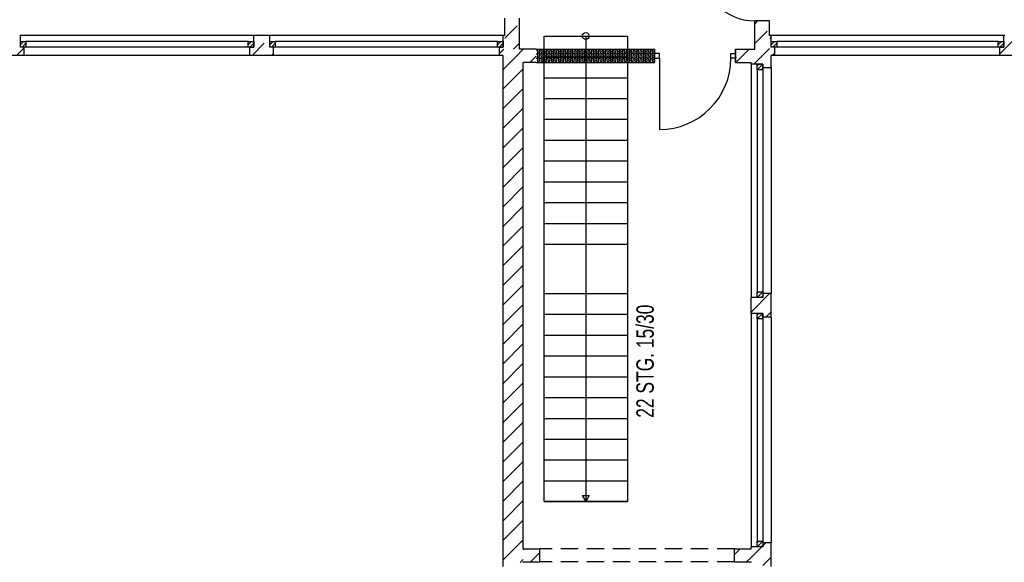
# Model space of a CAD drawing. Header units: metres. Extents: x 940 to 7099, y 1771 to 4983.
# Tile 13 of 15: x 4930 to 6348, y 3276 to 4058. Entities that reach past the tile are written whole.
import ezdxf

# ---------------------------------------------------------------- set-up
doc = ezdxf.new("R2010")
doc.units = ezdxf.units.M
doc.header["$LTSCALE"] = 100
doc.header["$MEASUREMENT"] = 0
doc.linetypes.add('HIDDEN', pattern=[0.375, 0.25, -0.125])
for name, color, linetype in [('1', 2, 'Continuous'), ('108', 71, 'Continuous'), ('20', 211, 'Continuous'), ('22', 211, 'Continuous'), ('32', 2, 'Continuous'), ('54', 2, 'Continuous'), ('63', 71, 'Continuous'), ('64', 7, 'Continuous'), ('67', 2, 'Continuous'), ('68', 211, 'Continuous'), ('69', 6, 'Continuous')]:
    doc.layers.add(name, color=color, linetype=linetype)

msp = doc.modelspace()

# ---------------------------------------------------------------- linework, layer by layer
at = {"layer": '1', "linetype": 'Continuous'}
for p, q in [((5674, 4015), (5650, 4015)), ((5962, 4015), (5989, 4015)), ((5674, 3996), (5655.5, 3996)), ((5962, 3996), (5983.5, 3996))]:
    msp.add_line(p, q, dxfattribs=at)
at = {"layer": '108', "linetype": 'Continuous'}
for p, q in [((5745.5, 4034), (5745.5, 3363)), ((5685.5, 3363), (5685.5, 3996)), ((5805.5, 3996), (5805.5, 3363)), ((5685.5, 3974), (5805.5, 3974)), ((5685.5, 3944), (5805.5, 3944)), ((5685.5, 3914), (5805.5, 3914)), ((5685.5, 3884), (5805.5, 3884)), ((5685.5, 3854), (5805.5, 3854)), ((5685.5, 3824), (5805.5, 3824)), ((5685.5, 3794), (5805.5, 3794)), ((5685.5, 3764), (5805.5, 3764)), ((5685.5, 3734), (5805.5, 3734)), ((5685.5, 3663), (5805.5, 3663)), ((5685.5, 3633), (5805.5, 3633)), ((5685.5, 3603), (5805.5, 3603)), ((5685.5, 3573), (5805.5, 3573)), ((5685.5, 3543), (5805.5, 3543)), ((5685.5, 3513), (5805.5, 3513)), ((5685.5, 3483), (5805.5, 3483)), ((5685.5, 3453), (5805.5, 3453)), ((5685.5, 3423), (5805.5, 3423)), ((5685.5, 3393), (5805.5, 3393)), ((5805.5, 3363), (5685.5, 3363)), ((5685.5, 3363), (5805.5, 3363)), ((5740.5, 3371.6603), (5750.5, 3371.6603)), ((5740.5, 3371.6603), (5745.5, 3363)), ((5750.5, 3371.6603), (5745.5, 3363))]:
    msp.add_line(p, q, dxfattribs=at)
at = {"layer": '20', "linetype": 'Continuous'}
for p, q in [((6010.3888, 4030.4898), (6012.501, 4032.602)), ((5620.999, 4008.7955), (5627.2827, 4015.0792)), ((5626.5, 4014.2965), (5626.925, 4014.7215)), ((5626.925, 4014.7215), (5627.2035, 4015)), ((5644.0134, 4003.5257), (5655.4877, 4015)), ((5626.5, 3986.0123), (5644.0134, 4003.5257)), ((5664.772, 3996), (5674, 4005.228)), ((5676.075, 4010.9688), (5676.4246, 4012.0308)), ((5676.075, 4004.9688), (5676.4246, 4006.0308)), ((5676.075, 3998.9688), (5676.4246, 4000.0308)), ((5678.9246, 4010.9688), (5678.575, 4012.0308)), ((5678.9246, 4004.9688), (5678.575, 4006.0308)), ((5678.9246, 3998.9688), (5678.575, 4000.0308)), ((5681.075, 4010.9688), (5681.4246, 4012.0308)), ((5681.075, 4004.9688), (5681.4246, 4006.0308)), ((5681.075, 3998.9688), (5681.4246, 4000.0308)), ((5683.9246, 4010.9688), (5683.575, 4012.0308)), ((5683.9246, 4004.9688), (5683.575, 4006.0308)), ((5683.9246, 3998.9688), (5683.575, 4000.0308)), ((5686.075, 4010.9688), (5686.4246, 4012.0308)), ((5686.075, 4004.9688), (5686.4246, 4006.0308)), ((5686.075, 3998.9688), (5686.4246, 4000.0308)), ((5688.9246, 4010.9688), (5688.575, 4012.0308)), ((5688.9246, 4004.9688), (5688.575, 4006.0308)), ((5688.9246, 3998.9688), (5688.575, 4000.0308)), ((5691.075, 4010.9688), (5691.4246, 4012.0308)), ((5691.075, 4004.9688), (5691.4246, 4006.0308)), ((5691.075, 3998.9688), (5691.4246, 4000.0308)), ((5693.9246, 4010.9688), (5693.575, 4012.0308)), ((5693.9246, 4004.9688), (5693.575, 4006.0308)), ((5693.9246, 3998.9688), (5693.575, 4000.0308)), ((5696.075, 4010.9688), (5696.4246, 4012.0308)), ((5696.075, 4004.9688), (5696.4246, 4006.0308)), ((5696.075, 3998.9688), (5696.4246, 4000.0308)), ((5698.9246, 4010.9688), (5698.575, 4012.0308)), ((5698.9246, 4004.9688), (5698.575, 4006.0308)), ((5698.9246, 3998.9688), (5698.575, 4000.0308)), ((5701.075, 4010.9688), (5701.4246, 4012.0308)), ((5701.075, 4004.9688), (5701.4246, 4006.0308)), ((5701.075, 3998.9688), (5701.4246, 4000.0308)), ((5703.9246, 4010.9688), (5703.575, 4012.0308)), ((5703.9246, 4004.9688), (5703.575, 4006.0308)), ((5703.9246, 3998.9688), (5703.575, 4000.0308)), ((5706.075, 4010.9688), (5706.4246, 4012.0308)), ((5706.075, 4004.9688), (5706.4246, 4006.0308)), ((5706.075, 3998.9688), (5706.4246, 4000.0308)), ((5708.9246, 4010.9688), (5708.575, 4012.0308)), ((5708.9246, 4004.9688), (5708.575, 4006.0308)), ((5708.9246, 3998.9688), (5708.575, 4000.0308)), ((5711.075, 4010.9688), (5711.4246, 4012.0308)), ((5711.075, 4004.9688), (5711.4246, 4006.0308)), ((5711.075, 3998.9688), (5711.4246, 4000.0308)), ((5713.9246, 4010.9688), (5713.575, 4012.0308)), ((5713.9246, 4004.9688), (5713.575, 4006.0308)), ((5713.9246, 3998.9688), (5713.575, 4000.0308)), ((5716.075, 4010.9688), (5716.4246, 4012.0308)), ((5716.075, 4004.9688), (5716.4246, 4006.0308)), ((5716.075, 3998.9688), (5716.4246, 4000.0308)), ((5718.9246, 4010.9688), (5718.575, 4012.0308)), ((5718.9246, 4004.9688), (5718.575, 4006.0308)), ((5718.9246, 3998.9688), (5718.575, 4000.0308)), ((5721.075, 4010.9688), (5721.4246, 4012.0308)), ((5721.075, 4004.9688), (5721.4246, 4006.0308)), ((5721.075, 3998.9688), (5721.4246, 4000.0308)), ((5723.9246, 4010.9688), (5723.575, 4012.0308)), ((5723.9246, 4004.9688), (5723.575, 4006.0308)), ((5723.9246, 3998.9688), (5723.575, 4000.0308)), ((5726.075, 4010.9688), (5726.4246, 4012.0308)), ((5726.075, 4004.9688), (5726.4246, 4006.0308)), ((5726.075, 3998.9688), (5726.4246, 4000.0308)), ((5728.9246, 4010.9688), (5728.575, 4012.0308)), ((5728.9246, 4004.9688), (5728.575, 4006.0308)), ((5728.9246, 3998.9688), (5728.575, 4000.0308)), ((5731.075, 4010.9688), (5731.4246, 4012.0308)), ((5731.075, 4004.9688), (5731.4246, 4006.0308)), ((5731.075, 3998.9688), (5731.4246, 4000.0308)), ((5733.9246, 4010.9688), (5733.575, 4012.0308)), ((5733.9246, 4004.9688), (5733.575, 4006.0308)), ((5733.9246, 3998.9688), (5733.575, 4000.0308)), ((5736.075, 4010.9688), (5736.4246, 4012.0308)), ((5736.075, 4004.9688), (5736.4246, 4006.0308)), ((5736.075, 3998.9688), (5736.4246, 4000.0308)), ((5738.9246, 4010.9688), (5738.575, 4012.0308)), ((5738.9246, 4004.9688), (5738.575, 4006.0308)), ((5738.9246, 3998.9688), (5738.575, 4000.0308)), ((5741.075, 4010.9688), (5741.4246, 4012.0308)), ((5741.075, 4004.9688), (5741.4246, 4006.0308)), ((5741.075, 3998.9688), (5741.4246, 4000.0308)), ((5743.9246, 4010.9688), (5743.575, 4012.0308)), ((5743.9246, 4004.9688), (5743.575, 4006.0308)), ((5743.9246, 3998.9688), (5743.575, 4000.0308)), ((5746.075, 4010.9688), (5746.4246, 4012.0308)), ((5746.075, 4004.9688), (5746.4246, 4006.0308)), ((5746.075, 3998.9688), (5746.4246, 4000.0308)), ((5748.9246, 4010.9688), (5748.575, 4012.0308)), ((5748.9246, 4004.9688), (5748.575, 4006.0308)), ((5748.9246, 3998.9688), (5748.575, 4000.0308)), ((5751.075, 4010.9688), (5751.4246, 4012.0308)), ((5751.075, 4004.9688), (5751.4246, 4006.0308)), ((5751.075, 3998.9688), (5751.4246, 4000.0308)), ((5753.9246, 4010.9688), (5753.575, 4012.0308)), ((5753.9246, 4004.9688), (5753.575, 4006.0308)), ((5753.9246, 3998.9688), (5753.575, 4000.0308)), ((5756.075, 4010.9688), (5756.4246, 4012.0308)), ((5756.075, 4004.9688), (5756.4246, 4006.0308)), ((5756.075, 3998.9688), (5756.4246, 4000.0308)), ((5758.9246, 4010.9688), (5758.575, 4012.0308)), ((5758.9246, 4004.9688), (5758.575, 4006.0308)), ((5758.9246, 3998.9688), (5758.575, 4000.0308)), ((5761.075, 4010.9688), (5761.4246, 4012.0308)), ((5761.075, 4004.9688), (5761.4246, 4006.0308)), ((5761.075, 3998.9688), (5761.4246, 4000.0308)), ((5763.9246, 4010.9688), (5763.575, 4012.0308)), ((5763.9246, 4004.9688), (5763.575, 4006.0308)), ((5763.9246, 3998.9688), (5763.575, 4000.0308)), ((5766.075, 4010.9688), (5766.4246, 4012.0308)), ((5766.075, 4004.9688), (5766.4246, 4006.0308)), ((5766.075, 3998.9688), (5766.4246, 4000.0308)), ((5768.9246, 4010.9688), (5768.575, 4012.0308)), ((5768.9246, 4004.9688), (5768.575, 4006.0308)), ((5768.9246, 3998.9688), (5768.575, 4000.0308)), ((5771.075, 4010.9688), (5771.4246, 4012.0308)), ((5771.075, 4004.9688), (5771.4246, 4006.0308)), ((5771.075, 3998.9688), (5771.4246, 4000.0308)), ((5773.9246, 4010.9688), (5773.575, 4012.0308)), ((5773.9246, 4004.9688), (5773.575, 4006.0308)), ((5773.9246, 3998.9688), (5773.575, 4000.0308)), ((5776.075, 4010.9688), (5776.4246, 4012.0308)), ((5776.075, 4004.9688), (5776.4246, 4006.0308)), ((5776.075, 3998.9688), (5776.4246, 4000.0308)), ((5778.9246, 4010.9688), (5778.575, 4012.0308)), ((5778.9246, 4004.9688), (5778.575, 4006.0308)), ((5778.9246, 3998.9688), (5778.575, 4000.0308)), ((5781.075, 4010.9688), (5781.4246, 4012.0308)), ((5781.075, 4004.9688), (5781.4246, 4006.0308)), ((5781.075, 3998.9688), (5781.4246, 4000.0308)), ((5783.9246, 4010.9688), (5783.575, 4012.0308)), ((5783.9246, 4004.9688), (5783.575, 4006.0308)), ((5783.9246, 3998.9688), (5783.575, 4000.0308)), ((5786.075, 4010.9688), (5786.4246, 4012.0308)), ((5786.075, 4004.9688), (5786.4246, 4006.0308)), ((5786.075, 3998.9688), (5786.4246, 4000.0308)), ((5788.9246, 4010.9688), (5788.575, 4012.0308)), ((5788.9246, 4004.9688), (5788.575, 4006.0308)), ((5788.9246, 3998.9688), (5788.575, 4000.0308)), ((5791.075, 4010.9688), (5791.4246, 4012.0308)), ((5791.075, 4004.9688), (5791.4246, 4006.0308)), ((5791.075, 3998.9688), (5791.4246, 4000.0308)), ((5793.9246, 4010.9688), (5793.575, 4012.0308)), ((5793.9246, 4004.9688), (5793.575, 4006.0308)), ((5793.9246, 3998.9688), (5793.575, 4000.0308)), ((5796.075, 4010.9688), (5796.4246, 4012.0308)), ((5796.075, 4004.9688), (5796.4246, 4006.0308)), ((5796.075, 3998.9688), (5796.4246, 4000.0308)), ((5798.9246, 4010.9688), (5798.575, 4012.0308)), ((5798.9246, 4004.9688), (5798.575, 4006.0308)), ((5798.9246, 3998.9688), (5798.575, 4000.0308)), ((5801.075, 4010.9688), (5801.4246, 4012.0308)), ((5801.075, 4004.9688), (5801.4246, 4006.0308)), ((5801.075, 3998.9688), (5801.4246, 4000.0308)), ((5803.9246, 4010.9688), (5803.575, 4012.0308)), ((5803.9246, 4004.9688), (5803.575, 4006.0308)), ((5803.9246, 3998.9688), (5803.575, 4000.0308)), ((5806.075, 4010.9688), (5806.4246, 4012.0308)), ((5806.075, 4004.9688), (5806.4246, 4006.0308)), ((5806.075, 3998.9688), (5806.4246, 4000.0308)), ((5808.9246, 4010.9688), (5808.575, 4012.0308)), ((5808.9246, 4004.9688), (5808.575, 4006.0308)), ((5808.9246, 3998.9688), (5808.575, 4000.0308)), ((5811.075, 4010.9688), (5811.4246, 4012.0308)), ((5811.075, 4004.9688), (5811.4246, 4006.0308)), ((5811.075, 3998.9688), (5811.4246, 4000.0308)), ((5813.9246, 4010.9688), (5813.575, 4012.0308)), ((5813.9246, 4004.9688), (5813.575, 4006.0308)), ((5813.9246, 3998.9688), (5813.575, 4000.0308)), ((5816.075, 4010.9688), (5816.4246, 4012.0308)), ((5816.075, 4004.9688), (5816.4246, 4006.0308)), ((5816.075, 3998.9688), (5816.4246, 4000.0308)), ((5818.9246, 4010.9688), (5818.575, 4012.0308)), ((5818.9246, 4004.9688), (5818.575, 4006.0308)), ((5818.9246, 3998.9688), (5818.575, 4000.0308)), ((5821.075, 4010.9688), (5821.4246, 4012.0308)), ((5821.075, 4004.9688), (5821.4246, 4006.0308)), ((5821.075, 3998.9688), (5821.4246, 4000.0308)), ((5823.9246, 4010.9688), (5823.575, 4012.0308)), ((5823.9246, 4004.9688), (5823.575, 4006.0308)), ((5823.9246, 3998.9688), (5823.575, 4000.0308)), ((5826.075, 4010.9688), (5826.4246, 4012.0308)), ((5826.075, 4004.9688), (5826.4246, 4006.0308)), ((5826.075, 3998.9688), (5826.4246, 4000.0308)), ((5828.9246, 4010.9688), (5828.575, 4012.0308)), ((5828.9246, 4004.9688), (5828.575, 4006.0308)), ((5828.9246, 3998.9688), (5828.575, 4000.0308)), ((5831.075, 4010.9688), (5831.4246, 4012.0308)), ((5831.075, 4004.9688), (5831.4246, 4006.0308)), ((5831.075, 3998.9688), (5831.4246, 4000.0308)), ((5833.9246, 4010.9688), (5833.575, 4012.0308)), ((5833.9246, 4004.9688), (5833.575, 4006.0308)), ((5833.9246, 3998.9688), (5833.575, 4000.0308)), ((5836.075, 4010.9688), (5836.4246, 4012.0308)), ((5836.075, 4004.9688), (5836.4246, 4006.0308)), ((5836.075, 3998.9688), (5836.4246, 4000.0308)), ((5838.9246, 4010.9688), (5838.575, 4012.0308)), ((5838.9246, 4004.9688), (5838.575, 4006.0308)), ((5838.9246, 3998.9688), (5838.575, 4000.0308)), ((5841.075, 4010.9688), (5841.4246, 4012.0308)), ((5841.075, 4004.9688), (5841.4246, 4006.0308)), ((5841.075, 3998.9688), (5841.4246, 4000.0308)), ((5843.9246, 4010.9688), (5843.575, 4012.0308)), ((5843.9246, 4004.9688), (5843.575, 4006.0308)), ((5843.9246, 3998.9688), (5843.575, 4000.0308)), ((5961.075, 4010.9688), (5961.4246, 4012.0308)), ((5961.075, 4004.9688), (5961.4246, 4006.0308)), ((5961.075, 3998.9688), (5961.4246, 4000.0308)), ((6014.1833, 4006), (6018.001, 4009.8177)), ((5626.5, 3957.728), (5655.5, 3986.728)), ((5626.5, 3929.4437), (5655.5, 3958.4437)), ((5626.5, 3901.1595), (5655.5, 3930.1595)), ((5626.5, 3872.8752), (5655.5, 3901.8752)), ((5626.5, 3844.5909), (5655.5, 3873.5909)), ((5626.5, 3816.3066), (5655.5, 3845.3066)), ((5626.5, 3788.0224), (5655.5, 3817.0224)), ((5626.5, 3759.7381), (5655.5, 3788.7381)), ((5626.5, 3731.4538), (5655.5, 3760.4538)), ((5626.5, 3703.1696), (5655.5, 3732.1696)), ((5626.5, 3674.8853), (5655.5, 3703.8853)), ((5626.5, 3646.601), (5655.5, 3675.601)), ((5983.5, 3635.9055), (6010.3445, 3662.75)), ((5626.5, 3618.3167), (5655.5, 3647.3167)), ((6004.6288, 3628.75), (6012.5, 3636.6212)), ((5626.5, 3590.0325), (5655.5, 3619.0325)), ((5626.5, 3561.7482), (5655.5, 3590.7482)), ((5626.5, 3533.4639), (5655.5, 3562.4639)), ((5626.5, 3505.1797), (5655.5, 3534.1797)), ((5626.5, 3476.8954), (5655.5, 3505.8954)), ((5626.5, 3448.6111), (5655.5, 3477.6111)), ((5626.5, 3420.3268), (5655.5, 3449.3268)), ((5626.5, 3392.0426), (5655.5, 3421.0426)), ((5626.5, 3363.7583), (5655.5, 3392.7583)), ((5626.5, 3335.474), (5655.5, 3364.474)), ((5626.5, 3307.1898), (5655.5, 3336.1898)), ((5626.5, 3278.9055), (5655.5, 3307.9055)), ((5650.8788, 3275), (5655.5, 3279.6212))]:
    msp.add_line(p, q, dxfattribs=at)
for centre, start, end in [((5674.9998, 4012.4998), 90, 131.8017), ((5674.9998, 4012.4998), 341.7795, 90), ((5677.4998, 4016.4998), 269.142, 270.858), ((5679.9998, 4012.4998), 90, 198.2205), ((5679.9998, 4012.4998), 341.7795, 90), ((5682.4998, 4016.4998), 269.142, 270.858), ((5684.9998, 4012.4998), 90, 198.2205), ((5684.9998, 4012.4998), 341.7795, 90), ((5687.4998, 4016.4998), 269.142, 270.858), ((5689.9998, 4012.4998), 90, 198.2205), ((5689.9998, 4012.4998), 341.7795, 90), ((5692.4998, 4016.4998), 269.142, 270.858), ((5694.9998, 4012.4998), 90, 198.2205), ((5694.9998, 4012.4998), 341.7795, 90), ((5697.4998, 4016.4998), 269.142, 270.858), ((5699.9998, 4012.4998), 90, 198.2205), ((5699.9998, 4012.4998), 341.7795, 90), ((5702.4998, 4016.4998), 269.142, 270.858), ((5704.9998, 4012.4998), 90, 198.2205), ((5704.9998, 4012.4998), 341.7795, 90), ((5707.4998, 4016.4998), 269.142, 270.858), ((5709.9998, 4012.4998), 90, 198.2205), ((5709.9998, 4012.4998), 341.7795, 90), ((5712.4998, 4016.4998), 269.142, 270.858), ((5714.9998, 4012.4998), 90, 198.2205), ((5714.9998, 4012.4998), 341.7795, 90), ((5717.4998, 4016.4998), 269.142, 270.858), ((5719.9998, 4012.4998), 90, 198.2205), ((5719.9998, 4012.4998), 341.7795, 90), ((5722.4998, 4016.4998), 269.142, 270.858), ((5724.9998, 4012.4998), 90, 198.2205), ((5724.9998, 4012.4998), 341.7795, 90), ((5727.4998, 4016.4998), 269.142, 270.858), ((5729.9998, 4012.4998), 90, 198.2205), ((5729.9998, 4012.4998), 341.7795, 90), ((5732.4998, 4016.4998), 269.142, 270.858), ((5734.9998, 4012.4998), 90, 198.2205), ((5734.9998, 4012.4998), 341.7795, 90), ((5737.4998, 4016.4998), 269.142, 270.858), ((5739.9998, 4012.4998), 90, 198.2205), ((5739.9998, 4012.4998), 341.7795, 90), ((5742.4998, 4016.4998), 269.142, 270.858), ((5744.9998, 4012.4998), 90, 198.2205), ((5744.9998, 4012.4998), 341.7795, 90), ((5747.4998, 4016.4998), 269.142, 270.858), ((5749.9998, 4012.4998), 90, 198.2205), ((5749.9998, 4012.4998), 341.7795, 90), ((5752.4998, 4016.4998), 269.142, 270.858), ((5754.9998, 4012.4998), 90, 198.2205), ((5754.9998, 4012.4998), 341.7795, 90), ((5757.4998, 4016.4998), 269.142, 270.858), ((5759.9998, 4012.4998), 90, 198.2205), ((5759.9998, 4012.4998), 341.7795, 90), ((5762.4998, 4016.4998), 269.142, 270.858), ((5764.9998, 4012.4998), 90, 198.2205), ((5764.9998, 4012.4998), 341.7795, 90), ((5767.4998, 4016.4998), 269.142, 270.858), ((5769.9998, 4012.4998), 90, 198.2205), ((5769.9998, 4012.4998), 341.7795, 90), ((5772.4998, 4016.4998), 269.142, 270.858), ((5774.9998, 4012.4998), 90, 198.2205), ((5774.9998, 4012.4998), 341.7795, 90), ((5777.4998, 4016.4998), 269.142, 270.858), ((5779.9998, 4012.4998), 90, 198.2205), ((5779.9998, 4012.4998), 341.7795, 90), ((5782.4998, 4016.4998), 269.142, 270.858), ((5784.9998, 4012.4998), 90, 198.2205), ((5784.9998, 4012.4998), 341.7795, 90), ((5787.4998, 4016.4998), 269.142, 270.858), ((5789.9998, 4012.4998), 90, 198.2205), ((5789.9998, 4012.4998), 341.7795, 90), ((5792.4998, 4016.4998), 269.142, 270.858), ((5794.9998, 4012.4998), 90, 198.2205), ((5794.9998, 4012.4998), 341.7795, 90), ((5797.4998, 4016.4998), 269.142, 270.858), ((5799.9998, 4012.4998), 90, 198.2205), ((5799.9998, 4012.4998), 341.7795, 90), ((5802.4998, 4016.4998), 269.142, 270.858), ((5804.9998, 4012.4998), 90, 198.2205), ((5804.9998, 4012.4998), 341.7795, 90), ((5807.4998, 4016.4998), 269.142, 270.858), ((5809.9998, 4012.4998), 90, 198.2205), ((5809.9998, 4012.4998), 341.7795, 90), ((5812.4998, 4016.4998), 269.142, 270.858), ((5814.9998, 4012.4998), 90, 198.2205), ((5814.9998, 4012.4998), 341.7795, 90), ((5817.4998, 4016.4998), 269.142, 270.858), ((5819.9998, 4012.4998), 90, 198.2205), ((5819.9998, 4012.4998), 341.7795, 90), ((5822.4998, 4016.4998), 269.142, 270.858), ((5824.9998, 4012.4998), 90, 198.2205), ((5824.9998, 4012.4998), 341.7795, 90), ((5827.4998, 4016.4998), 269.142, 270.858), ((5829.9998, 4012.4998), 90, 198.2205), ((5829.9998, 4012.4998), 341.7795, 90), ((5832.4998, 4016.4998), 269.142, 270.858), ((5834.9998, 4012.4998), 90, 198.2205), ((5834.9998, 4012.4998), 341.7795, 90), ((5837.4998, 4016.4998), 269.142, 270.858), ((5839.9998, 4012.4998), 90, 198.2205), ((5839.9998, 4012.4998), 341.7795, 90), ((5842.4998, 4016.4998), 269.142, 270.858), ((5844.9998, 4012.4998), 90, 198.2205), ((5844.9998, 4012.4998), 89.9936, 90), ((5674.9998, 4006.4998), 90, 131.8017), ((5674.9998, 4000.4998), 90, 131.8017), ((5674.9998, 4006.4998), 341.7795, 90), ((5674.9998, 4000.4998), 341.7795, 90), ((5677.4998, 4010.4998), 161.7795, 18.2205), ((5677.4998, 4004.4998), 161.7795, 18.2205), ((5679.9998, 4006.4998), 90, 198.2205), ((5679.9998, 4000.4998), 90, 198.2205), ((5679.9998, 4006.4998), 341.7795, 90), ((5679.9998, 4000.4998), 341.7795, 90), ((5682.4998, 4010.4998), 161.7795, 18.2205), ((5682.4998, 4004.4998), 161.7795, 18.2205), ((5684.9998, 4006.4998), 90, 198.2205), ((5684.9998, 4000.4998), 90, 198.2205), ((5684.9998, 4006.4998), 341.7795, 90), ((5684.9998, 4000.4998), 341.7795, 90), ((5687.4998, 4010.4998), 161.7795, 18.2205), ((5687.4998, 4004.4998), 161.7795, 18.2205), ((5689.9998, 4006.4998), 90, 198.2205), ((5689.9998, 4000.4998), 90, 198.2205), ((5689.9998, 4006.4998), 341.7795, 90), ((5689.9998, 4000.4998), 341.7795, 90), ((5692.4998, 4010.4998), 161.7795, 18.2205), ((5692.4998, 4004.4998), 161.7795, 18.2205), ((5694.9998, 4006.4998), 90, 198.2205), ((5694.9998, 4000.4998), 90, 198.2205), ((5694.9998, 4006.4998), 341.7795, 90), ((5694.9998, 4000.4998), 341.7795, 90), ((5697.4998, 4010.4998), 161.7795, 18.2205), ((5697.4998, 4004.4998), 161.7795, 18.2205), ((5699.9998, 4006.4998), 90, 198.2205), ((5699.9998, 4000.4998), 90, 198.2205), ((5699.9998, 4006.4998), 341.7795, 90), ((5699.9998, 4000.4998), 341.7795, 90), ((5702.4998, 4010.4998), 161.7795, 18.2205), ((5702.4998, 4004.4998), 161.7795, 18.2205), ((5704.9998, 4006.4998), 90, 198.2205), ((5704.9998, 4000.4998), 90, 198.2205), ((5704.9998, 4006.4998), 341.7795, 90), ((5704.9998, 4000.4998), 341.7795, 90), ((5707.4998, 4010.4998), 161.7795, 18.2205), ((5707.4998, 4004.4998), 161.7795, 18.2205), ((5709.9998, 4006.4998), 90, 198.2205), ((5709.9998, 4000.4998), 90, 198.2205), ((5709.9998, 4006.4998), 341.7795, 90), ((5709.9998, 4000.4998), 341.7795, 90), ((5712.4998, 4010.4998), 161.7795, 18.2205), ((5712.4998, 4004.4998), 161.7795, 18.2205), ((5714.9998, 4006.4998), 90, 198.2205), ((5714.9998, 4000.4998), 90, 198.2205), ((5714.9998, 4006.4998), 341.7795, 90), ((5714.9998, 4000.4998), 341.7795, 90), ((5717.4998, 4010.4998), 161.7795, 18.2205), ((5717.4998, 4004.4998), 161.7795, 18.2205), ((5719.9998, 4006.4998), 90, 198.2205), ((5719.9998, 4000.4998), 90, 198.2205), ((5719.9998, 4006.4998), 341.7795, 90), ((5719.9998, 4000.4998), 341.7795, 90), ((5722.4998, 4010.4998), 161.7795, 18.2205), ((5722.4998, 4004.4998), 161.7795, 18.2205), ((5724.9998, 4006.4998), 90, 198.2205), ((5724.9998, 4000.4998), 90, 198.2205), ((5724.9998, 4006.4998), 341.7795, 90), ((5724.9998, 4000.4998), 341.7795, 90), ((5727.4998, 4010.4998), 161.7795, 18.2205), ((5727.4998, 4004.4998), 161.7795, 18.2205), ((5729.9998, 4006.4998), 90, 198.2205), ((5729.9998, 4000.4998), 90, 198.2205), ((5729.9998, 4006.4998), 341.7795, 90), ((5729.9998, 4000.4998), 341.7795, 90), ((5732.4998, 4010.4998), 161.7795, 18.2205), ((5732.4998, 4004.4998), 161.7795, 18.2205), ((5734.9998, 4006.4998), 90, 198.2205), ((5734.9998, 4000.4998), 90, 198.2205), ((5734.9998, 4006.4998), 341.7795, 90), ((5734.9998, 4000.4998), 341.7795, 90), ((5737.4998, 4010.4998), 161.7795, 18.2205), ((5737.4998, 4004.4998), 161.7795, 18.2205), ((5739.9998, 4006.4998), 90, 198.2205), ((5739.9998, 4000.4998), 90, 198.2205), ((5739.9998, 4006.4998), 341.7795, 90), ((5739.9998, 4000.4998), 341.7795, 90), ((5742.4998, 4010.4998), 161.7795, 18.2205), ((5742.4998, 4004.4998), 161.7795, 18.2205), ((5744.9998, 4006.4998), 90, 198.2205), ((5744.9998, 4000.4998), 90, 198.2205), ((5744.9998, 4006.4998), 341.7795, 90), ((5744.9998, 4000.4998), 341.7795, 90), ((5747.4998, 4010.4998), 161.7795, 18.2205), ((5747.4998, 4004.4998), 161.7795, 18.2205), ((5749.9998, 4006.4998), 90, 198.2205), ((5749.9998, 4000.4998), 90, 198.2205), ((5749.9998, 4006.4998), 341.7795, 90), ((5749.9998, 4000.4998), 341.7795, 90), ((5752.4998, 4010.4998), 161.7795, 18.2205), ((5752.4998, 4004.4998), 161.7795, 18.2205), ((5754.9998, 4006.4998), 90, 198.2205), ((5754.9998, 4000.4998), 90, 198.2205), ((5754.9998, 4006.4998), 341.7795, 90), ((5754.9998, 4000.4998), 341.7795, 90), ((5757.4998, 4010.4998), 161.7795, 18.2205), ((5757.4998, 4004.4998), 161.7795, 18.2205), ((5759.9998, 4006.4998), 90, 198.2205), ((5759.9998, 4000.4998), 90, 198.2205), ((5759.9998, 4006.4998), 341.7795, 90), ((5759.9998, 4000.4998), 341.7795, 90), ((5762.4998, 4010.4998), 161.7795, 18.2205), ((5762.4998, 4004.4998), 161.7795, 18.2205), ((5764.9998, 4006.4998), 90, 198.2205), ((5764.9998, 4000.4998), 90, 198.2205), ((5764.9998, 4006.4998), 341.7795, 90), ((5764.9998, 4000.4998), 341.7795, 90), ((5767.4998, 4010.4998), 161.7795, 18.2205), ((5767.4998, 4004.4998), 161.7795, 18.2205), ((5769.9998, 4006.4998), 90, 198.2205), ((5769.9998, 4000.4998), 90, 198.2205), ((5769.9998, 4006.4998), 341.7795, 90), ((5769.9998, 4000.4998), 341.7795, 90), ((5772.4998, 4010.4998), 161.7795, 18.2205), ((5772.4998, 4004.4998), 161.7795, 18.2205), ((5774.9998, 4006.4998), 90, 198.2205), ((5774.9998, 4000.4998), 90, 198.2205), ((5774.9998, 4006.4998), 341.7795, 90), ((5774.9998, 4000.4998), 341.7795, 90), ((5777.4998, 4010.4998), 161.7795, 18.2205), ((5777.4998, 4004.4998), 161.7795, 18.2205), ((5779.9998, 4006.4998), 90, 198.2205), ((5779.9998, 4000.4998), 90, 198.2205), ((5779.9998, 4006.4998), 341.7795, 90), ((5779.9998, 4000.4998), 341.7795, 90), ((5782.4998, 4010.4998), 161.7795, 18.2205), ((5782.4998, 4004.4998), 161.7795, 18.2205), ((5784.9998, 4006.4998), 90, 198.2205), ((5784.9998, 4000.4998), 90, 198.2205), ((5784.9998, 4006.4998), 341.7795, 90), ((5784.9998, 4000.4998), 341.7795, 90), ((5787.4998, 4010.4998), 161.7795, 18.2205), ((5787.4998, 4004.4998), 161.7795, 18.2205), ((5789.9998, 4006.4998), 90, 198.2205), ((5789.9998, 4000.4998), 90, 198.2205), ((5789.9998, 4006.4998), 341.7795, 90), ((5789.9998, 4000.4998), 341.7795, 90), ((5792.4998, 4010.4998), 161.7795, 18.2205), ((5792.4998, 4004.4998), 161.7795, 18.2205), ((5794.9998, 4006.4998), 90, 198.2205), ((5794.9998, 4000.4998), 90, 198.2205), ((5794.9998, 4006.4998), 341.7795, 90), ((5794.9998, 4000.4998), 341.7795, 90), ((5797.4998, 4010.4998), 161.7795, 18.2205), ((5797.4998, 4004.4998), 161.7795, 18.2205), ((5799.9998, 4006.4998), 90, 198.2205), ((5799.9998, 4000.4998), 90, 198.2205), ((5799.9998, 4006.4998), 341.7795, 90), ((5799.9998, 4000.4998), 341.7795, 90), ((5802.4998, 4010.4998), 161.7795, 18.2205), ((5802.4998, 4004.4998), 161.7795, 18.2205), ((5804.9998, 4006.4998), 90, 198.2205), ((5804.9998, 4000.4998), 90, 198.2205), ((5804.9998, 4006.4998), 341.7795, 90), ((5804.9998, 4000.4998), 341.7795, 90), ((5807.4998, 4010.4998), 161.7795, 18.2205), ((5807.4998, 4004.4998), 161.7795, 18.2205), ((5809.9998, 4006.4998), 90, 198.2205), ((5809.9998, 4000.4998), 90, 198.2205), ((5809.9998, 4006.4998), 341.7795, 90), ((5809.9998, 4000.4998), 341.7795, 90), ((5812.4998, 4010.4998), 161.7795, 18.2205), ((5812.4998, 4004.4998), 161.7795, 18.2205), ((5814.9998, 4006.4998), 90, 198.2205), ((5814.9998, 4000.4998), 90, 198.2205), ((5814.9998, 4006.4998), 341.7795, 90), ((5814.9998, 4000.4998), 341.7795, 90), ((5817.4998, 4010.4998), 161.7795, 18.2205), ((5817.4998, 4004.4998), 161.7795, 18.2205), ((5819.9998, 4006.4998), 90, 198.2205), ((5819.9998, 4000.4998), 90, 198.2205), ((5819.9998, 4006.4998), 341.7795, 90), ((5819.9998, 4000.4998), 341.7795, 90), ((5822.4998, 4010.4998), 161.7795, 18.2205), ((5822.4998, 4004.4998), 161.7795, 18.2205), ((5824.9998, 4006.4998), 90, 198.2205), ((5824.9998, 4000.4998), 90, 198.2205), ((5824.9998, 4006.4998), 341.7795, 90), ((5824.9998, 4000.4998), 341.7795, 90), ((5827.4998, 4010.4998), 161.7795, 18.2205), ((5827.4998, 4004.4998), 161.7795, 18.2205), ((5829.9998, 4006.4998), 90, 198.2205), ((5829.9998, 4000.4998), 90, 198.2205), ((5829.9998, 4006.4998), 341.7795, 90), ((5829.9998, 4000.4998), 341.7795, 90), ((5832.4998, 4010.4998), 161.7795, 18.2205), ((5832.4998, 4004.4998), 161.7795, 18.2205), ((5834.9998, 4006.4998), 90, 198.2205), ((5834.9998, 4000.4998), 90, 198.2205), ((5834.9998, 4006.4998), 341.7795, 90), ((5834.9998, 4000.4998), 341.7795, 90), ((5837.4998, 4010.4998), 161.7795, 18.2205), ((5837.4998, 4004.4998), 161.7795, 18.2205), ((5839.9998, 4006.4998), 90, 198.2205), ((5839.9998, 4000.4998), 90, 198.2205), ((5839.9998, 4006.4998), 341.7795, 90), ((5839.9998, 4000.4998), 341.7795, 90), ((5842.4998, 4010.4998), 161.7795, 18.2205), ((5842.4998, 4004.4998), 161.7795, 18.2205), ((5844.9998, 4006.4998), 90, 198.2205), ((5844.9998, 4000.4998), 90, 198.2205), ((5844.9998, 4006.4998), 89.9936, 90), ((5844.9998, 4000.4998), 89.9936, 90), ((5959.9998, 4012.4998), 341.7795, 48.1811), ((5962.4998, 4010.4998), 161.7795, 179.142), ((5962.4998, 4010.4998), 180.858, 250.5356), ((5959.9998, 4006.4998), 341.7795, 48.1811), ((5962.4998, 4004.4998), 161.7795, 179.142), ((5962.4998, 4004.4998), 180.858, 250.5356), ((5959.9998, 4000.4998), 341.7795, 48.1811), ((5677.4998, 3998.4998), 161.7795, 18.2205), ((5682.4998, 3998.4998), 161.7795, 18.2205), ((5687.4998, 3998.4998), 161.7795, 18.2205), ((5692.4998, 3998.4998), 161.7795, 18.2205), ((5697.4998, 3998.4998), 161.7795, 18.2205), ((5702.4998, 3998.4998), 161.7795, 18.2205), ((5707.4998, 3998.4998), 161.7795, 18.2205), ((5712.4998, 3998.4998), 161.7795, 18.2205), ((5717.4998, 3998.4998), 161.7795, 18.2205), ((5722.4998, 3998.4998), 161.7795, 18.2205), ((5727.4998, 3998.4998), 161.7795, 18.2205), ((5732.4998, 3998.4998), 161.7795, 18.2205), ((5737.4998, 3998.4998), 161.7795, 18.2205), ((5742.4998, 3998.4998), 161.7795, 18.2205), ((5747.4998, 3998.4998), 161.7795, 18.2205), ((5752.4998, 3998.4998), 161.7795, 18.2205), ((5757.4998, 3998.4998), 161.7795, 18.2205), ((5762.4998, 3998.4998), 161.7795, 18.2205), ((5767.4998, 3998.4998), 161.7795, 18.2205), ((5772.4998, 3998.4998), 161.7795, 18.2205), ((5777.4998, 3998.4998), 161.7795, 18.2205), ((5782.4998, 3998.4998), 161.7795, 18.2205), ((5787.4998, 3998.4998), 161.7795, 18.2205), ((5792.4998, 3998.4998), 161.7795, 18.2205), ((5797.4998, 3998.4998), 161.7795, 18.2205), ((5802.4998, 3998.4998), 161.7795, 18.2205), ((5807.4998, 3998.4998), 161.7795, 18.2205), ((5812.4998, 3998.4998), 161.7795, 18.2205), ((5817.4998, 3998.4998), 161.7795, 18.2205), ((5822.4998, 3998.4998), 161.7795, 18.2205), ((5827.4998, 3998.4998), 161.7795, 18.2205), ((5832.4998, 3998.4998), 161.7795, 18.2205), ((5837.4998, 3998.4998), 161.7795, 18.2205), ((5842.4998, 3998.4998), 161.7795, 18.2205), ((5962.4998, 3998.4998), 161.7795, 179.142), ((5962.4998, 3998.4998), 180.858, 250.5356)]:
    msp.add_arc(centre, 1.5, start, end, dxfattribs=at)
at = {"layer": '22', "linetype": 'HIDDEN'}
for p, q in [((5629, 4030.9387), (5650, 4051.9387)), ((5989, 4051.5274), (5993.4726, 4056)), ((5989, 4023.2431), (6010, 4044.2431)), ((5264.6501, 4006), (5290.249, 4031.5989)), ((6341.981, 4008.5286), (6368.4524, 4035)), ((4925.2388, 4006), (4936.5, 4017.2612)), ((5641.3456, 4015), (5650, 4023.6544)), ((6009.0411, 4015), (6010, 4015.9589)), ((5292.9343, 4006), (5295.749, 4008.8147)), ((5987.5411, 3993.5), (6002.4693, 4008.4281)), ((6010.3254, 3988), (6012.5, 3990.1746)), ((5655.5, 3293.7634), (5656.7366, 3295)), ((5959.5, 3286.6364), (5967.8636, 3295)), ((5983.5, 3282.3521), (5999.1479, 3298)), ((6000.5, 3299.3521), (6004.6479, 3303.5)), ((5666.0209, 3276), (5679.5, 3289.4791)), ((5977.1479, 3276), (5983.5, 3282.3521)), ((6000.5, 3271.0678), (6012.5, 3283.0678))]:
    msp.add_line(p, q, dxfattribs=at)
at = {"layer": '22', "linetype": 'Continuous'}
for p, q in [((5962, 3996.2431), (5980.7569, 4015)), ((6002.4693, 4008.4281), (6009.0411, 4015))]:
    msp.add_line(p, q, dxfattribs=at)
at = {"layer": '32', "color": 7, "linetype": 'Continuous'}
for p, q in [((5629, 4035), (5629, 4060)), ((5650, 4015), (5650, 4060)), ((5989, 4015), (5989, 4056)), ((6010, 4035), (6010, 4056)), ((4931, 4035), (4930, 4035)), ((5290.249, 4035), (5267.25, 4035)), ((5629, 4035), (5626.499, 4035)), ((6012.501, 4035), (6010, 4035)), ((6349, 4035), (6347.481, 4035)), ((5674, 4015), (5845, 4015)), ((5961, 4015), (5962, 4015)), ((4936.5, 4006), (4902.5, 4006)), ((5295.749, 4006), (5261.75, 4006)), ((5626.5, 4006), (5620.999, 4006)), ((5626.5, 3269.5), (5626.5, 4006)), ((6012.5, 3988), (6012.5, 4006)), ((6018.001, 4006), (6012.5, 4006)), ((6375.981, 4006), (6341.981, 4006)), ((5655.5, 3295), (5655.5, 3996)), ((5674, 3996), (5845, 3996)), ((5961, 3996), (5962, 3996)), ((5983.5, 3993.5), (5983.5, 3996)), ((6012.5, 3628.75), (6012.5, 3662.75)), ((5983.5, 3634.25), (5983.5, 3657.25)), ((5655.5, 3295), (5679.5, 3295)), ((5959.5, 3295), (5983.5, 3295)), ((5983.5, 3295), (5983.5, 3298)), ((6012.5, 3269.5), (6012.5, 3303.5)), ((5655.5, 3275), (5655.5, 3276)), ((5655.5, 3276), (5679.5, 3276)), ((5959.5, 3276), (5983.5, 3276)), ((5983.5, 3275), (5983.5, 3276))]:
    msp.add_line(p, q, dxfattribs=at)
at = {"layer": '54', "linetype": 'Continuous'}
msp.add_circle((5745.5, 4034), 5, dxfattribs=at)
at = {"layer": '63', "linetype": 'Continuous'}
for p, q in [((5685.5, 3996), (5685.5, 4034)), ((5685.5, 4034), (5805.5, 4034)), ((5805.5, 4034), (5805.5, 3996)), ((5685.5, 4004), (5805.5, 4004))]:
    msp.add_line(p, q, dxfattribs=at)
at = {"layer": '64', "linetype": 'Continuous'}
for p, q in [((6010, 4056), (5989, 4056)), ((4931, 4018), (4931, 4035)), ((5267.25, 4018), (5267.25, 4035)), ((5290.249, 4018), (5290.249, 4035)), ((5626.499, 4018), (5626.499, 4035)), ((6012.501, 4018), (6012.501, 4035)), ((6347.481, 4018), (6347.481, 4035)), ((4936.5, 4018), (4931, 4018)), ((4936.5, 4006), (4936.5, 4018)), ((5261.75, 4006), (5261.75, 4018)), ((5261.75, 4018), (5267.25, 4018)), ((5295.749, 4018), (5290.249, 4018)), ((5295.749, 4006), (5295.749, 4018)), ((5620.999, 4006), (5620.999, 4018)), ((5620.999, 4018), (5626.499, 4018)), ((5845, 3996), (5845, 4015)), ((5961, 3996), (5961, 4015)), ((6018.001, 4018), (6012.501, 4018)), ((6018.001, 4006), (6018.001, 4018)), ((6341.981, 4006), (6341.981, 4018)), ((6341.981, 4018), (6347.481, 4018)), ((6000.5, 3993.5), (5983.5, 3993.5)), ((6000.5, 3988), (6000.5, 3993.5)), ((6012.5, 3988), (6000.5, 3988)), ((6012.5, 3662.75), (6000.5, 3662.75)), ((6000.5, 3662.75), (6000.5, 3657.25)), ((6000.5, 3657.25), (5983.5, 3657.25)), ((6000.5, 3634.25), (5983.5, 3634.25)), ((6000.5, 3628.75), (6000.5, 3634.25)), ((6012.5, 3628.75), (6000.5, 3628.75)), ((5679.5, 3276), (5679.5, 3295)), ((5959.5, 3276), (5959.5, 3295)), ((6000.5, 3298), (5983.5, 3298)), ((6012.5, 3303.5), (6000.5, 3303.5)), ((6000.5, 3303.5), (6000.5, 3298))]:
    msp.add_line(p, q, dxfattribs=at)
at = {"layer": '67', "linetype": 'Continuous'}
for p, q in [((5267.25, 4035), (4931, 4035)), ((5626.499, 4035), (5290.249, 4035)), ((6347.481, 4035), (6012.501, 4035)), ((4931, 4018), (4931, 4026)), ((4931, 4026), (4939, 4026)), ((4939, 4018), (4931, 4018)), ((5261.75, 4018), (4936.5, 4018)), ((4939, 4026), (4939, 4018)), ((5259.25, 4026), (4939, 4026)), ((5259.25, 4018), (4939, 4018)), ((5259.25, 4018), (5259.25, 4026)), ((5259.25, 4026), (5267.25, 4026)), ((5267.25, 4018), (5259.25, 4018)), ((5267.25, 4026), (5267.25, 4018)), ((5290.249, 4018), (5290.249, 4026)), ((5290.249, 4026), (5298.249, 4026)), ((5298.249, 4018), (5290.249, 4018)), ((5620.999, 4018), (5295.749, 4018)), ((5298.249, 4026), (5298.249, 4018)), ((5618.499, 4026), (5298.249, 4026)), ((5618.499, 4018), (5298.249, 4018)), ((5618.499, 4018), (5618.499, 4026)), ((5618.499, 4026), (5626.499, 4026)), ((5626.499, 4018), (5618.499, 4018)), ((5626.499, 4026), (5626.499, 4018)), ((6012.501, 4018), (6012.501, 4026)), ((6012.501, 4026), (6020.501, 4026)), ((6020.501, 4018), (6012.501, 4018)), ((6341.981, 4018), (6018.001, 4018)), ((6020.501, 4026), (6020.501, 4018)), ((6339.481, 4026), (6020.501, 4026)), ((6339.481, 4018), (6020.501, 4018)), ((6339.481, 4018), (6339.481, 4026)), ((6339.481, 4026), (6347.481, 4026)), ((6347.481, 4018), (6339.481, 4018)), ((6347.481, 4026), (6347.481, 4018)), ((5261.75, 4006), (4936.5, 4006)), ((5620.999, 4006), (5295.749, 4006)), ((5851.5, 4008.75), (5845, 4008.75)), ((5845, 4002.25), (5851.5, 4002.25)), ((5851.5, 4002.25), (5851.5, 4008.75)), ((5851.5, 4002.25), (5851.5, 3899.25)), ((5954.5, 4002.25), (5954.5, 4008.75)), ((5954.5, 4008.75), (5961, 4008.75)), ((5961, 4002.25), (5954.5, 4002.25)), ((6341.981, 4006), (6018.001, 4006)), ((5983.5, 3993.5), (5983.5, 3657.25)), ((5992.5, 3985.5), (5992.5, 3993.5)), ((5992.5, 3993.5), (6000.5, 3993.5)), ((6000.5, 3993.5), (6000.5, 3985.5)), ((6000.5, 3988), (6000.5, 3662.75)), ((6012.5, 3988), (6012.5, 3662.75)), ((6000.5, 3985.5), (5992.5, 3985.5)), ((5992.5, 3985.5), (5992.5, 3665.25)), ((6000.5, 3985.5), (6000.5, 3665.25)), ((5992.5, 3657.25), (5992.5, 3665.25)), ((5992.5, 3665.25), (6000.5, 3665.25)), ((6000.5, 3665.25), (6000.5, 3657.25)), ((6000.5, 3657.25), (5992.5, 3657.25)), ((5983.5, 3634.25), (5983.5, 3298)), ((5992.5, 3626.25), (5992.5, 3634.25)), ((5992.5, 3634.25), (6000.5, 3634.25)), ((6000.5, 3634.25), (6000.5, 3626.25)), ((6000.5, 3626.25), (5992.5, 3626.25)), ((5992.5, 3626.25), (5992.5, 3306)), ((6000.5, 3628.75), (6000.5, 3303.5)), ((6000.5, 3626.25), (6000.5, 3306)), ((6012.5, 3628.75), (6012.5, 3303.5)), ((5992.5, 3298), (5992.5, 3306)), ((5992.5, 3306), (6000.5, 3306)), ((6000.5, 3306), (6000.5, 3298)), ((6000.5, 3298), (5992.5, 3298))]:
    msp.add_line(p, q, dxfattribs=at)
for centre, radius, start, end in [((5989, 4134), 78, 180, 270), ((5851.5, 4002.25), 103, 270, 0)]:
    msp.add_arc(centre, radius, start, end, dxfattribs=at)
at = {"layer": '68', "linetype": 'Continuous'}
for p, q in [((4931, 4021.3137), (4935.6863, 4026)), ((4933.3431, 4018), (4939, 4023.6569)), ((5259.25, 4021.3137), (5263.9363, 4026)), ((5261.5931, 4018), (5267.25, 4023.6569)), ((5290.249, 4021.3137), (5294.9353, 4026)), ((5292.5921, 4018), (5298.249, 4023.6569)), ((5618.499, 4021.3137), (5623.1853, 4026)), ((5620.8421, 4018), (5626.499, 4023.6569)), ((6012.501, 4021.3137), (6017.1873, 4026)), ((6014.8441, 4018), (6020.501, 4023.6569)), ((6339.481, 4021.3137), (6344.1673, 4026)), ((6341.8241, 4018), (6347.481, 4023.6569)), ((5992.5, 3985.5), (6000.5, 3993.5)), ((5992.5, 3991.1569), (5994.8431, 3993.5)), ((5998.1569, 3985.5), (6000.5, 3987.8431)), ((5992.5, 3657.25), (6000.5, 3665.25)), ((5992.5, 3662.9069), (5994.8431, 3665.25)), ((5998.1569, 3657.25), (6000.5, 3659.5931)), ((5992.5, 3626.25), (6000.5, 3634.25)), ((5992.5, 3631.9069), (5994.8431, 3634.25)), ((5998.1569, 3626.25), (6000.5, 3628.5931)), ((5992.5, 3298), (6000.5, 3306)), ((5992.5, 3303.6569), (5994.8431, 3306)), ((5998.1569, 3298), (6000.5, 3300.3431))]:
    msp.add_line(p, q, dxfattribs=at)
at = {"layer": '69', "linetype": 'HIDDEN'}
for p, q in [((5959.5, 3295), (5679.5, 3295)), ((5959.5, 3276), (5679.5, 3276))]:
    msp.add_line(p, q, dxfattribs=at)

# ---------------------------------------------------------------- texts
at = {"layer": '69', "width": 0.75}
msp.add_text(' 22 STG. 15/30', height=25, rotation=90, dxfattribs=at).set_placement((5843.3503, 3476.8714))

doc.saveas('drawing.dxf')
